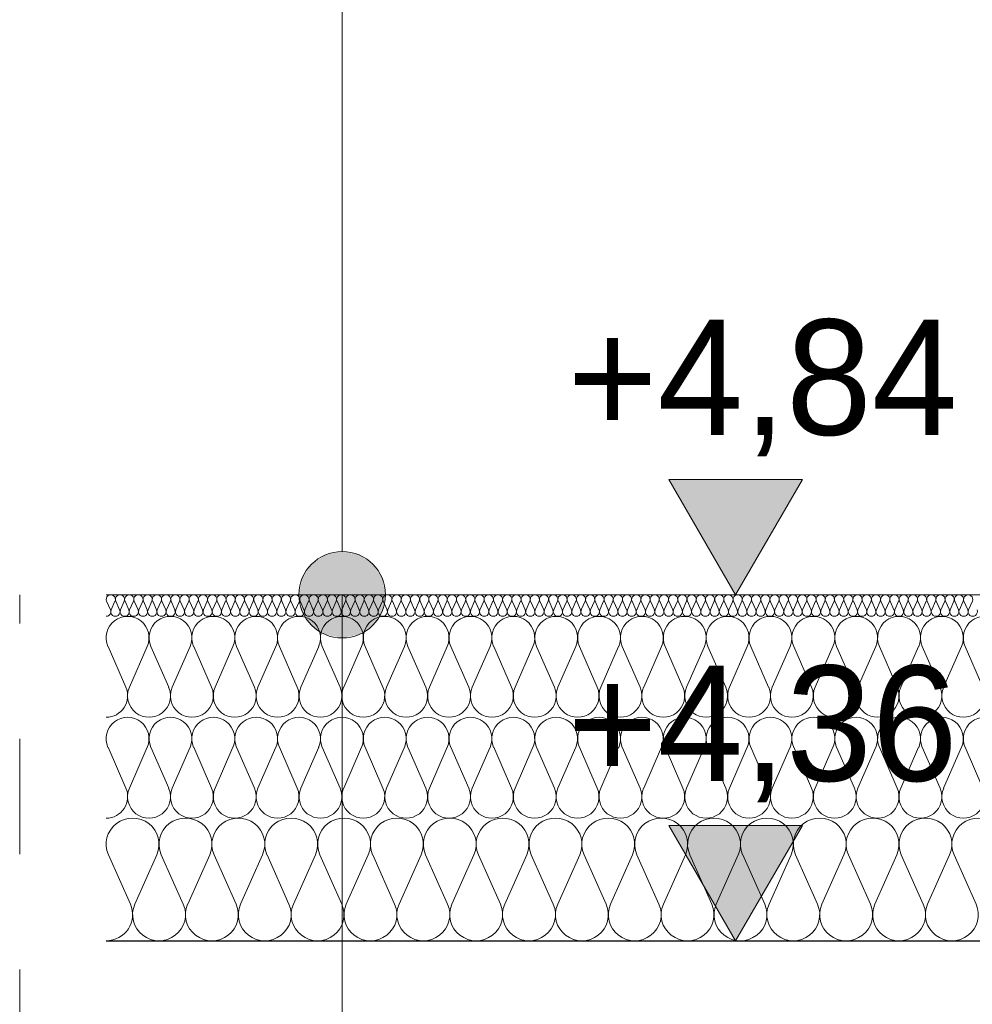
# Model space of a CAD drawing. Extents: x -686885 to -413214, y -23370 to 153194.
# Tile 45 of 145: x -631268 to -629947, y -8058 to -6692. Entities that reach past the tile are written whole.
import ezdxf

# ---------------------------------------------------------------- set-up
doc = ezdxf.new("R2010")
doc.units = 0
doc.header["$MEASUREMENT"] = 0
doc.linetypes.add('Przerywana', pattern=[320, 160, -160])
for name, color, linetype, lineweight in [('Arch stropy_Nr_Pióra__1', 7, 'Continuous', 25), ('INWENT KONST. DREWNIANA_Nr_Pióra__21', 7, 'Continuous', 9), ('INWENT OPISY_Nr_Pióra__21', 7, 'Continuous', 9), ('INWENT WYMIARY_Nr_Pióra__21', 7, 'Continuous', 9)]:
    doc.layers.add(name, color=color, linetype=linetype, lineweight=lineweight)
for name, color, linetype in [('Inwent Izolacje', 7, 'Continuous'), ('INWENT OPISY', 7, 'Continuous'), ('INWENT WYMIARY', 7, 'Continuous')]:
    doc.layers.add(name, color=color, linetype=linetype)
doc.layers.add('Inwent Izolacje_Nr_Pióra__2', color=7, linetype='Continuous', lineweight=13, true_color=0x7f7f7f)
doc.styles.add('GENERATED_STYLE_1', font='txt')

# ---------------------------------------------------------------- blocks, each defined once
blk = doc.blocks.new('Izolacja cieplna 14_24', base_point=(-628948.3, -7969.6))
at = {"layer": 'Inwent Izolacje_Nr_Pióra__2', "linetype": 'Continuous'}
for p, q in [((-631114.7, -7918.9), (-631145.2, -7850.2)), ((-631078.1, -7850.2), (-631108.6, -7918.9)), ((-631041.4, -7918.9), (-631071.9, -7850.2)), ((-631004.7, -7850.2), (-631035.2, -7918.9)), ((-630968.1, -7918.9), (-630998.6, -7850.2)), ((-630931.4, -7850.2), (-630961.9, -7918.9)), ((-630894.7, -7918.9), (-630925.2, -7850.2)), ((-630858.1, -7850.2), (-630888.6, -7918.9)), ((-630821.4, -7918.9), (-630851.9, -7850.2)), ((-630784.7, -7850.2), (-630815.2, -7918.9)), ((-630748.1, -7918.9), (-630778.6, -7850.2)), ((-630711.4, -7850.2), (-630741.9, -7918.9)), ((-630674.7, -7918.9), (-630705.2, -7850.2)), ((-630638.1, -7850.2), (-630668.6, -7918.9)), ((-630601.4, -7918.9), (-630631.9, -7850.2)), ((-630564.7, -7850.2), (-630595.2, -7918.9)), ((-630528.1, -7918.9), (-630558.6, -7850.2)), ((-630491.4, -7850.2), (-630521.9, -7918.9)), ((-630454.7, -7918.9), (-630485.2, -7850.2)), ((-630418.1, -7850.2), (-630448.6, -7918.9)), ((-630381.4, -7918.9), (-630411.9, -7850.2)), ((-630344.7, -7850.2), (-630375.2, -7918.9)), ((-630308.1, -7918.9), (-630338.6, -7850.2)), ((-630271.4, -7850.2), (-630301.9, -7918.9)), ((-630234.7, -7918.9), (-630265.2, -7850.2)), ((-630198.1, -7850.2), (-630228.6, -7918.9)), ((-630161.4, -7918.9), (-630191.9, -7850.2)), ((-630124.7, -7850.2), (-630155.2, -7918.9)), ((-630088.1, -7918.9), (-630118.6, -7850.2)), ((-630051.4, -7850.2), (-630081.9, -7918.9)), ((-630014.7, -7918.9), (-630045.2, -7850.2)), ((-629978.1, -7850.2), (-630008.6, -7918.9)), ((-629941.4, -7918.9), (-629971.9, -7850.2))]:
    blk.add_line(p, q, dxfattribs=at)
for centre, start_param, end_param in [((-631111.7, -7835.7), 2.728799, 6.695979), ((-631038.3, -7835.7), 2.728799, 6.695979), ((-630965, -7835.7), 2.728799, 6.695979), ((-630891.7, -7835.7), 2.728799, 6.695979), ((-630818.3, -7835.7), 2.728799, 6.695979), ((-630745, -7835.7), 2.728799, 6.695979), ((-630671.7, -7835.7), 2.728799, 6.695979), ((-630598.3, -7835.7), 2.728799, 6.695979), ((-630525, -7835.7), 2.728799, 6.695979), ((-630451.7, -7835.7), 2.728799, 6.695979), ((-630378.3, -7835.7), 2.728799, 6.695979), ((-630305, -7835.7), 2.728799, 6.695979), ((-630231.7, -7835.7), 2.728799, 6.695979), ((-630158.3, -7835.7), 2.728799, 6.695979), ((-630085, -7835.7), 2.728799, 6.695979), ((-630011.7, -7835.7), 2.728799, 6.695979), ((-629938.3, -7835.7), 2.728799, 6.695979), ((-631148.3, -7933.4), 1.570796, 3.554385), ((-631075, -7933.4), 5.870392, 9.837571), ((-631001.7, -7933.4), 5.870392, 9.837571), ((-630928.3, -7933.4), 5.870392, 9.837571), ((-630855, -7933.4), 5.870392, 9.837571), ((-630781.7, -7933.4), 5.870392, 9.837571), ((-630708.3, -7933.4), 5.870392, 9.837571), ((-630635, -7933.4), 5.870392, 9.837571), ((-630561.7, -7933.4), 5.870392, 9.837571), ((-630488.3, -7933.4), 5.870392, 9.837571), ((-630415, -7933.4), 5.870392, 9.837571), ((-630341.7, -7933.4), 5.870392, 9.837571), ((-630268.3, -7933.4), 5.870392, 9.837571), ((-630195, -7933.4), 5.870392, 9.837571), ((-630121.7, -7933.4), 5.870392, 9.837571), ((-630048.3, -7933.4), 5.870392, 9.837571), ((-629975, -7933.4), 5.870392, 9.837571)]:
    blk.add_ellipse(centre, major_axis=(-36.7, 0), ratio=0.986053, start_param=start_param, end_param=end_param, dxfattribs=at)
blk = doc.blocks.new('Izolacja cieplna 14_25', base_point=(-628948.3, -7799.6))
at = {"layer": 'Inwent Izolacje_Nr_Pióra__2', "linetype": 'Continuous'}
for p, q in [((-631121.1, -7757.9), (-631145.8, -7701.3)), ((-631091.4, -7701.3), (-631116.1, -7757.9)), ((-631061.6, -7757.9), (-631086.4, -7701.3)), ((-631031.9, -7701.3), (-631056.6, -7757.9)), ((-631002.2, -7757.9), (-631026.9, -7701.3)), ((-630972.4, -7701.3), (-630997.2, -7757.9)), ((-630942.7, -7757.9), (-630967.4, -7701.3)), ((-630913, -7701.3), (-630937.7, -7757.9)), ((-630883.3, -7757.9), (-630908, -7701.3)), ((-630853.5, -7701.3), (-630878.3, -7757.9)), ((-630823.8, -7757.9), (-630848.5, -7701.3)), ((-630794.1, -7701.3), (-630818.8, -7757.9)), ((-630764.3, -7757.9), (-630789.1, -7701.3)), ((-630734.6, -7701.3), (-630759.3, -7757.9)), ((-630704.9, -7757.9), (-630729.6, -7701.3)), ((-630675.1, -7701.3), (-630699.9, -7757.9)), ((-630645.4, -7757.9), (-630670.2, -7701.3)), ((-630615.7, -7701.3), (-630640.4, -7757.9)), ((-630586, -7757.9), (-630610.7, -7701.3)), ((-630556.2, -7701.3), (-630581, -7757.9)), ((-630526.5, -7757.9), (-630551.2, -7701.3)), ((-630496.8, -7701.3), (-630521.5, -7757.9)), ((-630467, -7757.9), (-630491.8, -7701.3)), ((-630437.3, -7701.3), (-630462, -7757.9)), ((-630407.6, -7757.9), (-630432.3, -7701.3)), ((-630377.8, -7701.3), (-630402.6, -7757.9)), ((-630348.1, -7757.9), (-630372.9, -7701.3)), ((-630318.4, -7701.3), (-630343.1, -7757.9)), ((-630288.7, -7757.9), (-630313.4, -7701.3)), ((-630258.9, -7701.3), (-630283.7, -7757.9)), ((-630229.2, -7757.9), (-630253.9, -7701.3)), ((-630199.5, -7701.3), (-630224.2, -7757.9)), ((-630169.7, -7757.9), (-630194.5, -7701.3)), ((-630140, -7701.3), (-630164.7, -7757.9)), ((-630110.3, -7757.9), (-630135, -7701.3)), ((-630080.6, -7701.3), (-630105.3, -7757.9)), ((-630050.8, -7757.9), (-630075.6, -7701.3)), ((-630021.1, -7701.3), (-630045.8, -7757.9)), ((-629991.4, -7757.9), (-630016.1, -7701.3)), ((-629961.6, -7701.3), (-629986.4, -7757.9)), ((-629931.9, -7757.9), (-629956.6, -7701.3))]:
    blk.add_line(p, q, dxfattribs=at)
for centre, start_param, end_param in [((-631118.6, -7689.4), 1.158003, 5.125183), ((-631059.1, -7689.4), 1.158003, 5.125183), ((-630999.7, -7689.4), 1.158003, 5.125183), ((-630940.2, -7689.4), 1.158003, 5.125183), ((-630880.8, -7689.4), 1.158003, 5.125183), ((-630821.3, -7689.4), 1.158003, 5.125183), ((-630761.8, -7689.4), 1.158003, 5.125183), ((-630702.4, -7689.4), 1.158003, 5.125183), ((-630642.9, -7689.4), 1.158003, 5.125183), ((-630583.5, -7689.4), 1.158003, 5.125183), ((-630524, -7689.4), 1.158003, 5.125183), ((-630464.5, -7689.4), 1.158003, 5.125183), ((-630405.1, -7689.4), 1.158003, 5.125183), ((-630345.6, -7689.4), 1.158003, 5.125183), ((-630286.2, -7689.4), 1.158003, 5.125183), ((-630226.7, -7689.4), 1.158003, 5.125183), ((-630167.2, -7689.4), 1.158003, 5.125183), ((-630107.8, -7689.4), 1.158003, 5.125183), ((-630048.3, -7689.4), 1.158003, 5.125183), ((-629988.9, -7689.4), 1.158003, 5.125183), ((-629929.4, -7689.4), 1.158003, 5.125183), ((-631148.3, -7769.8), 0, 1.983589), ((-631088.9, -7769.8), 4.299595, 8.266774), ((-631029.4, -7769.8), 4.299595, 8.266774), ((-630969.9, -7769.8), 4.299595, 8.266774), ((-630910.5, -7769.8), 4.299595, 8.266774), ((-630851, -7769.8), 4.299595, 8.266774), ((-630791.6, -7769.8), 4.299595, 8.266774), ((-630732.1, -7769.8), 4.299595, 8.266774), ((-630672.6, -7769.8), 4.299595, 8.266774), ((-630613.2, -7769.8), 4.299595, 8.266774), ((-630553.7, -7769.8), 4.299595, 8.266774), ((-630494.3, -7769.8), 4.299595, 8.266774), ((-630434.8, -7769.8), 4.299595, 8.266774), ((-630375.4, -7769.8), 4.299595, 8.266774), ((-630315.9, -7769.8), 4.299595, 8.266774), ((-630256.4, -7769.8), 4.299595, 8.266774), ((-630197, -7769.8), 4.299595, 8.266774), ((-630137.5, -7769.8), 4.299595, 8.266774), ((-630078.1, -7769.8), 4.299595, 8.266774), ((-630018.6, -7769.8), 4.299595, 8.266774), ((-629959.1, -7769.8), 4.299595, 8.266774)]:
    blk.add_ellipse(centre, major_axis=(0, -29.8), ratio=0.998482, start_param=start_param, end_param=end_param, dxfattribs=at)
blk = doc.blocks.new('Izolacja cieplna 14_26', base_point=(-628948.3, -7519.6))
at = {"layer": 'Inwent Izolacje_Nr_Pióra__2', "linetype": 'Continuous'}
for p, q in [((-631142.5, -7510.7), (-631147.8, -7498.6)), ((-631136.1, -7498.6), (-631141.4, -7510.7)), ((-631129.7, -7510.7), (-631135, -7498.6)), ((-631123.3, -7498.6), (-631128.6, -7510.7)), ((-631116.9, -7510.7), (-631122.2, -7498.6)), ((-631110.5, -7498.6), (-631115.8, -7510.7)), ((-631104.1, -7510.7), (-631109.4, -7498.6)), ((-631097.7, -7498.6), (-631103, -7510.7)), ((-631091.3, -7510.7), (-631096.6, -7498.6)), ((-631084.9, -7498.6), (-631090.2, -7510.7)), ((-631078.5, -7510.7), (-631083.8, -7498.6)), ((-631072.1, -7498.6), (-631077.4, -7510.7)), ((-631065.7, -7510.7), (-631071, -7498.6)), ((-631059.3, -7498.6), (-631064.6, -7510.7)), ((-631052.9, -7510.7), (-631058.3, -7498.6)), ((-631046.5, -7498.6), (-631051.9, -7510.7)), ((-631040.1, -7510.7), (-631045.5, -7498.6)), ((-631033.7, -7498.6), (-631039.1, -7510.7)), ((-631027.4, -7510.7), (-631032.7, -7498.6)), ((-631021, -7498.6), (-631026.3, -7510.7)), ((-631014.6, -7510.7), (-631019.9, -7498.6)), ((-631008.2, -7498.6), (-631013.5, -7510.7)), ((-631001.8, -7510.7), (-631007.1, -7498.6)), ((-630995.4, -7498.6), (-631000.7, -7510.7)), ((-630989, -7510.7), (-630994.3, -7498.6)), ((-630982.6, -7498.6), (-630987.9, -7510.7)), ((-630976.2, -7510.7), (-630981.5, -7498.6)), ((-630969.8, -7498.6), (-630975.1, -7510.7)), ((-630963.4, -7510.7), (-630968.7, -7498.6)), ((-630957, -7498.6), (-630962.3, -7510.7)), ((-630950.6, -7510.7), (-630955.9, -7498.6)), ((-630944.2, -7498.6), (-630949.5, -7510.7)), ((-630937.8, -7510.7), (-630943.1, -7498.6)), ((-630931.4, -7498.6), (-630936.7, -7510.7)), ((-630925, -7510.7), (-630930.3, -7498.6)), ((-630918.6, -7498.6), (-630924, -7510.7)), ((-630912.2, -7510.7), (-630917.6, -7498.6)), ((-630905.8, -7498.6), (-630911.2, -7510.7)), ((-630899.4, -7510.7), (-630904.8, -7498.6)), ((-630893, -7498.6), (-630898.4, -7510.7)), ((-630886.7, -7510.7), (-630892, -7498.6)), ((-630880.3, -7498.6), (-630885.6, -7510.7)), ((-630873.9, -7510.7), (-630879.2, -7498.6)), ((-630867.5, -7498.6), (-630872.8, -7510.7)), ((-630861.1, -7510.7), (-630866.4, -7498.6)), ((-630854.7, -7498.6), (-630860, -7510.7)), ((-630848.3, -7510.7), (-630853.6, -7498.6)), ((-630841.9, -7498.6), (-630847.2, -7510.7)), ((-630835.5, -7510.7), (-630840.8, -7498.6)), ((-630829.1, -7498.6), (-630834.4, -7510.7)), ((-630822.7, -7510.7), (-630828, -7498.6)), ((-630816.3, -7498.6), (-630821.6, -7510.7)), ((-630809.9, -7510.7), (-630815.2, -7498.6)), ((-630803.5, -7498.6), (-630808.8, -7510.7)), ((-630797.1, -7510.7), (-630802.4, -7498.6)), ((-630790.7, -7498.6), (-630796, -7510.7)), ((-630784.3, -7510.7), (-630789.6, -7498.6)), ((-630777.9, -7498.6), (-630783.3, -7510.7)), ((-630771.5, -7510.7), (-630776.9, -7498.6)), ((-630765.1, -7498.6), (-630770.5, -7510.7)), ((-630758.7, -7510.7), (-630764.1, -7498.6)), ((-630752.4, -7498.6), (-630757.7, -7510.7)), ((-630746, -7510.7), (-630751.3, -7498.6)), ((-630739.6, -7498.6), (-630744.9, -7510.7)), ((-630733.2, -7510.7), (-630738.5, -7498.6)), ((-630726.8, -7498.6), (-630732.1, -7510.7)), ((-630720.4, -7510.7), (-630725.7, -7498.6)), ((-630714, -7498.6), (-630719.3, -7510.7)), ((-630707.6, -7510.7), (-630712.9, -7498.6)), ((-630701.2, -7498.6), (-630706.5, -7510.7)), ((-630694.8, -7510.7), (-630700.1, -7498.6)), ((-630688.4, -7498.6), (-630693.7, -7510.7)), ((-630682, -7510.7), (-630687.3, -7498.6)), ((-630675.6, -7498.6), (-630680.9, -7510.7)), ((-630669.2, -7510.7), (-630674.5, -7498.6)), ((-630662.8, -7498.6), (-630668.1, -7510.7)), ((-630656.4, -7510.7), (-630661.7, -7498.6)), ((-630650, -7498.6), (-630655.3, -7510.7)), ((-630643.6, -7510.7), (-630649, -7498.6)), ((-630637.2, -7498.6), (-630642.6, -7510.7)), ((-630630.8, -7510.7), (-630636.2, -7498.6)), ((-630624.4, -7498.6), (-630629.8, -7510.7)), ((-630618, -7510.7), (-630623.4, -7498.6)), ((-630611.7, -7498.6), (-630617, -7510.7)), ((-630605.3, -7510.7), (-630610.6, -7498.6)), ((-630598.9, -7498.6), (-630604.2, -7510.7)), ((-630592.5, -7510.7), (-630597.8, -7498.6)), ((-630586.1, -7498.6), (-630591.4, -7510.7)), ((-630579.7, -7510.7), (-630585, -7498.6)), ((-630573.3, -7498.6), (-630578.6, -7510.7)), ((-630566.9, -7510.7), (-630572.2, -7498.6)), ((-630560.5, -7498.6), (-630565.8, -7510.7)), ((-630554.1, -7510.7), (-630559.4, -7498.6)), ((-630547.7, -7498.6), (-630553, -7510.7)), ((-630541.3, -7510.7), (-630546.6, -7498.6)), ((-630534.9, -7498.6), (-630540.2, -7510.7)), ((-630528.5, -7510.7), (-630533.8, -7498.6)), ((-630522.1, -7498.6), (-630527.4, -7510.7)), ((-630515.7, -7510.7), (-630521, -7498.6)), ((-630509.3, -7498.6), (-630514.6, -7510.7)), ((-630502.9, -7510.7), (-630508.3, -7498.6)), ((-630496.5, -7498.6), (-630501.9, -7510.7)), ((-630490.1, -7510.7), (-630495.5, -7498.6)), ((-630483.7, -7498.6), (-630489.1, -7510.7)), ((-630477.4, -7510.7), (-630482.7, -7498.6)), ((-630471, -7498.6), (-630476.3, -7510.7)), ((-630464.6, -7510.7), (-630469.9, -7498.6)), ((-630458.2, -7498.6), (-630463.5, -7510.7)), ((-630451.8, -7510.7), (-630457.1, -7498.6)), ((-630445.4, -7498.6), (-630450.7, -7510.7)), ((-630439, -7510.7), (-630444.3, -7498.6)), ((-630432.6, -7498.6), (-630437.9, -7510.7)), ((-630426.2, -7510.7), (-630431.5, -7498.6)), ((-630419.8, -7498.6), (-630425.1, -7510.7)), ((-630413.4, -7510.7), (-630418.7, -7498.6)), ((-630407, -7498.6), (-630412.3, -7510.7)), ((-630400.6, -7510.7), (-630405.9, -7498.6)), ((-630394.2, -7498.6), (-630399.5, -7510.7)), ((-630387.8, -7510.7), (-630393.1, -7498.6)), ((-630381.4, -7498.6), (-630386.7, -7510.7)), ((-630375, -7510.7), (-630380.3, -7498.6)), ((-630368.6, -7498.6), (-630374, -7510.7)), ((-630362.2, -7510.7), (-630367.6, -7498.6)), ((-630355.8, -7498.6), (-630361.2, -7510.7)), ((-630349.4, -7510.7), (-630354.8, -7498.6)), ((-630343, -7498.6), (-630348.4, -7510.7)), ((-630336.7, -7510.7), (-630342, -7498.6)), ((-630330.3, -7498.6), (-630335.6, -7510.7)), ((-630323.9, -7510.7), (-630329.2, -7498.6)), ((-630317.5, -7498.6), (-630322.8, -7510.7)), ((-630311.1, -7510.7), (-630316.4, -7498.6)), ((-630304.7, -7498.6), (-630310, -7510.7)), ((-630298.3, -7510.7), (-630303.6, -7498.6)), ((-630291.9, -7498.6), (-630297.2, -7510.7)), ((-630285.5, -7510.7), (-630290.8, -7498.6)), ((-630279.1, -7498.6), (-630284.4, -7510.7)), ((-630272.7, -7510.7), (-630278, -7498.6)), ((-630266.3, -7498.6), (-630271.6, -7510.7)), ((-630259.9, -7510.7), (-630265.2, -7498.6)), ((-630253.5, -7498.6), (-630258.8, -7510.7)), ((-630247.1, -7510.7), (-630252.4, -7498.6)), ((-630240.7, -7498.6), (-630246, -7510.7)), ((-630234.3, -7510.7), (-630239.6, -7498.6)), ((-630227.9, -7498.6), (-630233.3, -7510.7)), ((-630221.5, -7510.7), (-630226.9, -7498.6)), ((-630215.1, -7498.6), (-630220.5, -7510.7)), ((-630208.7, -7510.7), (-630214.1, -7498.6)), ((-630202.4, -7498.6), (-630207.7, -7510.7)), ((-630196, -7510.7), (-630201.3, -7498.6)), ((-630189.6, -7498.6), (-630194.9, -7510.7)), ((-630183.2, -7510.7), (-630188.5, -7498.6)), ((-630176.8, -7498.6), (-630182.1, -7510.7)), ((-630170.4, -7510.7), (-630175.7, -7498.6)), ((-630164, -7498.6), (-630169.3, -7510.7)), ((-630157.6, -7510.7), (-630162.9, -7498.6)), ((-630151.2, -7498.6), (-630156.5, -7510.7)), ((-630144.8, -7510.7), (-630150.1, -7498.6)), ((-630138.4, -7498.6), (-630143.7, -7510.7)), ((-630132, -7510.7), (-630137.3, -7498.6)), ((-630125.6, -7498.6), (-630130.9, -7510.7)), ((-630119.2, -7510.7), (-630124.5, -7498.6)), ((-630112.8, -7498.6), (-630118.1, -7510.7)), ((-630106.4, -7510.7), (-630111.7, -7498.6)), ((-630100, -7498.6), (-630105.3, -7510.7)), ((-630093.6, -7510.7), (-630099, -7498.6)), ((-630087.2, -7498.6), (-630092.6, -7510.7)), ((-630080.8, -7510.7), (-630086.2, -7498.6)), ((-630074.4, -7498.6), (-630079.8, -7510.7)), ((-630068, -7510.7), (-630073.4, -7498.6)), ((-630061.7, -7498.6), (-630067, -7510.7)), ((-630055.3, -7510.7), (-630060.6, -7498.6)), ((-630048.9, -7498.6), (-630054.2, -7510.7)), ((-630042.5, -7510.7), (-630047.8, -7498.6)), ((-630036.1, -7498.6), (-630041.4, -7510.7)), ((-630029.7, -7510.7), (-630035, -7498.6)), ((-630023.3, -7498.6), (-630028.6, -7510.7)), ((-630016.9, -7510.7), (-630022.2, -7498.6)), ((-630010.5, -7498.6), (-630015.8, -7510.7)), ((-630004.1, -7510.7), (-630009.4, -7498.6)), ((-629997.7, -7498.6), (-630003, -7510.7)), ((-629991.3, -7510.7), (-629996.6, -7498.6)), ((-629984.9, -7498.6), (-629990.2, -7510.7)), ((-629978.5, -7510.7), (-629983.8, -7498.6)), ((-629972.1, -7498.6), (-629977.4, -7510.7)), ((-629965.7, -7510.7), (-629971, -7498.6)), ((-629959.3, -7498.6), (-629964.6, -7510.7)), ((-629952.9, -7510.7), (-629958.3, -7498.6)), ((-629946.5, -7498.6), (-629951.9, -7510.7))]:
    blk.add_line(p, q, dxfattribs=at)
for centre, start_param, end_param in [((-631141.9, -7496), 2.728799, 6.695979), ((-631129.1, -7496), 2.728799, 6.695979), ((-631116.3, -7496), 2.728799, 6.695979), ((-631103.6, -7496), 2.728799, 6.695979), ((-631090.8, -7496), 2.728799, 6.695979), ((-631078, -7496), 2.728799, 6.695979), ((-631065.2, -7496), 2.728799, 6.695979), ((-631052.4, -7496), 2.728799, 6.695979), ((-631039.6, -7496), 2.728799, 6.695979), ((-631026.8, -7496), 2.728799, 6.695979), ((-631014, -7496), 2.728799, 6.695979), ((-631001.2, -7496), 2.728799, 6.695979), ((-630988.4, -7496), 2.728799, 6.695979), ((-630975.7, -7496), 2.728799, 6.695979), ((-630962.9, -7496), 2.728799, 6.695979), ((-630950.1, -7496), 2.728799, 6.695979), ((-630937.3, -7496), 2.728799, 6.695979), ((-630924.5, -7496), 2.728799, 6.695979), ((-630911.7, -7496), 2.728799, 6.695979), ((-630898.9, -7496), 2.728799, 6.695979), ((-630886.1, -7496), 2.728799, 6.695979), ((-630873.3, -7496), 2.728799, 6.695979), ((-630860.5, -7496), 2.728799, 6.695979), ((-630847.7, -7496), 2.728799, 6.695979), ((-630835, -7496), 2.728799, 6.695979), ((-630822.2, -7496), 2.728799, 6.695979), ((-630809.4, -7496), 2.728799, 6.695979), ((-630796.6, -7496), 2.728799, 6.695979), ((-630783.8, -7496), 2.728799, 6.695979), ((-630771, -7496), 2.728799, 6.695979), ((-630758.2, -7496), 2.728799, 6.695979), ((-630745.4, -7496), 2.728799, 6.695979), ((-630732.6, -7496), 2.728799, 6.695979), ((-630719.8, -7496), 2.728799, 6.695979), ((-630707, -7496), 2.728799, 6.695979), ((-630694.3, -7496), 2.728799, 6.695979), ((-630681.5, -7496), 2.728799, 6.695979), ((-630668.7, -7496), 2.728799, 6.695979), ((-630655.9, -7496), 2.728799, 6.695979), ((-630643.1, -7496), 2.728799, 6.695979), ((-630630.3, -7496), 2.728799, 6.695979), ((-630617.5, -7496), 2.728799, 6.695979), ((-630604.7, -7496), 2.728799, 6.695979), ((-630591.9, -7496), 2.728799, 6.695979), ((-630579.1, -7496), 2.728799, 6.695979), ((-630566.3, -7496), 2.728799, 6.695979), ((-630553.6, -7496), 2.728799, 6.695979), ((-630540.8, -7496), 2.728799, 6.695979), ((-630528, -7496), 2.728799, 6.695979), ((-630515.2, -7496), 2.728799, 6.695979), ((-630502.4, -7496), 2.728799, 6.695979), ((-630489.6, -7496), 2.728799, 6.695979), ((-630476.8, -7496), 2.728799, 6.695979), ((-630464, -7496), 2.728799, 6.695979), ((-630451.2, -7496), 2.728799, 6.695979), ((-630438.4, -7496), 2.728799, 6.695979), ((-630425.7, -7496), 2.728799, 6.695979), ((-630412.9, -7496), 2.728799, 6.695979), ((-630400.1, -7496), 2.728799, 6.695979), ((-630387.3, -7496), 2.728799, 6.695979), ((-630374.5, -7496), 2.728799, 6.695979), ((-630361.7, -7496), 2.728799, 6.695979), ((-630348.9, -7496), 2.728799, 6.695979), ((-630336.1, -7496), 2.728799, 6.695979), ((-630323.3, -7496), 2.728799, 6.695979), ((-630310.5, -7496), 2.728799, 6.695979), ((-630297.7, -7496), 2.728799, 6.695979), ((-630285, -7496), 2.728799, 6.695979), ((-630272.2, -7496), 2.728799, 6.695979), ((-630259.4, -7496), 2.728799, 6.695979), ((-630246.6, -7496), 2.728799, 6.695979), ((-630233.8, -7496), 2.728799, 6.695979), ((-630221, -7496), 2.728799, 6.695979), ((-630208.2, -7496), 2.728799, 6.695979), ((-630195.4, -7496), 2.728799, 6.695979), ((-630182.6, -7496), 2.728799, 6.695979), ((-630169.8, -7496), 2.728799, 6.695979), ((-630157, -7496), 2.728799, 6.695979), ((-630144.3, -7496), 2.728799, 6.695979), ((-630131.5, -7496), 2.728799, 6.695979), ((-630118.7, -7496), 2.728799, 6.695979), ((-630105.9, -7496), 2.728799, 6.695979), ((-630093.1, -7496), 2.728799, 6.695979), ((-630080.3, -7496), 2.728799, 6.695979), ((-630067.5, -7496), 2.728799, 6.695979), ((-630054.7, -7496), 2.728799, 6.695979), ((-630041.9, -7496), 2.728799, 6.695979), ((-630029.1, -7496), 2.728799, 6.695979), ((-630016.3, -7496), 2.728799, 6.695979), ((-630003.6, -7496), 2.728799, 6.695979), ((-629990.8, -7496), 2.728799, 6.695979), ((-629978, -7496), 2.728799, 6.695979), ((-629965.2, -7496), 2.728799, 6.695979), ((-629952.4, -7496), 2.728799, 6.695979), ((-631148.3, -7513.2), 1.570796, 3.554385), ((-631135.5, -7513.2), 5.870392, 9.837571), ((-631122.7, -7513.2), 5.870392, 9.837571), ((-631110, -7513.2), 5.870392, 9.837571), ((-631097.2, -7513.2), 5.870392, 9.837571), ((-631084.4, -7513.2), 5.870392, 9.837571), ((-631071.6, -7513.2), 5.870392, 9.837571), ((-631058.8, -7513.2), 5.870392, 9.837571), ((-631046, -7513.2), 5.870392, 9.837571), ((-631033.2, -7513.2), 5.870392, 9.837571), ((-631020.4, -7513.2), 5.870392, 9.837571), ((-631007.6, -7513.2), 5.870392, 9.837571), ((-630994.8, -7513.2), 5.870392, 9.837571), ((-630982, -7513.2), 5.870392, 9.837571), ((-630969.3, -7513.2), 5.870392, 9.837571), ((-630956.5, -7513.2), 5.870392, 9.837571), ((-630943.7, -7513.2), 5.870392, 9.837571), ((-630930.9, -7513.2), 5.870392, 9.837571), ((-630918.1, -7513.2), 5.870392, 9.837571), ((-630905.3, -7513.2), 5.870392, 9.837571), ((-630892.5, -7513.2), 5.870392, 9.837571), ((-630879.7, -7513.2), 5.870392, 9.837571), ((-630866.9, -7513.2), 5.870392, 9.837571), ((-630854.1, -7513.2), 5.870392, 9.837571), ((-630841.3, -7513.2), 5.870392, 9.837571), ((-630828.6, -7513.2), 5.870392, 9.837571), ((-630815.8, -7513.2), 5.870392, 9.837571), ((-630803, -7513.2), 5.870392, 9.837571), ((-630790.2, -7513.2), 5.870392, 9.837571), ((-630777.4, -7513.2), 5.870392, 9.837571), ((-630764.6, -7513.2), 5.870392, 9.837571), ((-630751.8, -7513.2), 5.870392, 9.837571), ((-630739, -7513.2), 5.870392, 9.837571), ((-630726.2, -7513.2), 5.870392, 9.837571), ((-630713.4, -7513.2), 5.870392, 9.837571), ((-630700.7, -7513.2), 5.870392, 9.837571), ((-630687.9, -7513.2), 5.870392, 9.837571), ((-630675.1, -7513.2), 5.870392, 9.837571), ((-630662.3, -7513.2), 5.870392, 9.837571), ((-630649.5, -7513.2), 5.870392, 9.837571), ((-630636.7, -7513.2), 5.870392, 9.837571), ((-630623.9, -7513.2), 5.870392, 9.837571), ((-630611.1, -7513.2), 5.870392, 9.837571), ((-630598.3, -7513.2), 5.870392, 9.837571), ((-630585.5, -7513.2), 5.870392, 9.837571), ((-630572.7, -7513.2), 5.870392, 9.837571), ((-630560, -7513.2), 5.870392, 9.837571), ((-630547.2, -7513.2), 5.870392, 9.837571), ((-630534.4, -7513.2), 5.870392, 9.837571), ((-630521.6, -7513.2), 5.870392, 9.837571), ((-630508.8, -7513.2), 5.870392, 9.837571), ((-630496, -7513.2), 5.870392, 9.837571), ((-630483.2, -7513.2), 5.870392, 9.837571), ((-630470.4, -7513.2), 5.870392, 9.837571), ((-630457.6, -7513.2), 5.870392, 9.837571), ((-630444.8, -7513.2), 5.870392, 9.837571), ((-630432, -7513.2), 5.870392, 9.837571), ((-630419.3, -7513.2), 5.870392, 9.837571), ((-630406.5, -7513.2), 5.870392, 9.837571), ((-630393.7, -7513.2), 5.870392, 9.837571), ((-630380.9, -7513.2), 5.870392, 9.837571), ((-630368.1, -7513.2), 5.870392, 9.837571), ((-630355.3, -7513.2), 5.870392, 9.837571), ((-630342.5, -7513.2), 5.870392, 9.837571), ((-630329.7, -7513.2), 5.870392, 9.837571), ((-630316.9, -7513.2), 5.870392, 9.837571), ((-630304.1, -7513.2), 5.870392, 9.837571), ((-630291.3, -7513.2), 5.870392, 9.837571), ((-630278.6, -7513.2), 5.870392, 9.837571), ((-630265.8, -7513.2), 5.870392, 9.837571), ((-630253, -7513.2), 5.870392, 9.837571), ((-630240.2, -7513.2), 5.870392, 9.837571), ((-630227.4, -7513.2), 5.870392, 9.837571), ((-630214.6, -7513.2), 5.870392, 9.837571), ((-630201.8, -7513.2), 5.870392, 9.837571), ((-630189, -7513.2), 5.870392, 9.837571), ((-630176.2, -7513.2), 5.870392, 9.837571), ((-630163.4, -7513.2), 5.870392, 9.837571), ((-630150.7, -7513.2), 5.870392, 9.837571), ((-630137.9, -7513.2), 5.870392, 9.837571), ((-630125.1, -7513.2), 5.870392, 9.837571), ((-630112.3, -7513.2), 5.870392, 9.837571), ((-630099.5, -7513.2), 5.870392, 9.837571), ((-630086.7, -7513.2), 5.870392, 9.837571), ((-630073.9, -7513.2), 5.870392, 9.837571), ((-630061.1, -7513.2), 5.870392, 9.837571), ((-630048.3, -7513.2), 5.870392, 9.837571), ((-630035.5, -7513.2), 5.870392, 9.837571), ((-630022.7, -7513.2), 5.870392, 9.837571), ((-630010, -7513.2), 5.870392, 9.837571), ((-629997.2, -7513.2), 5.870392, 9.837571), ((-629984.4, -7513.2), 5.870392, 9.837571), ((-629971.6, -7513.2), 5.870392, 9.837571), ((-629958.8, -7513.2), 5.870392, 9.837571), ((-629946, -7513.2), 5.870392, 9.837571)]:
    blk.add_ellipse(centre, major_axis=(-6.4, 0), ratio=0.997654, start_param=start_param, end_param=end_param, dxfattribs=at)
blk = doc.blocks.new('Izolacja cieplna 14_27', base_point=(-628948.3, -7659.6))
at = {"layer": 'Inwent Izolacje_Nr_Pióra__2', "linetype": 'Continuous'}
for p, q in [((-631121.1, -7617.9), (-631145.8, -7561.3)), ((-631091.4, -7561.3), (-631116.1, -7617.9)), ((-631061.6, -7617.9), (-631086.4, -7561.3)), ((-631031.9, -7561.3), (-631056.6, -7617.9)), ((-631002.2, -7617.9), (-631026.9, -7561.3)), ((-630972.4, -7561.3), (-630997.2, -7617.9)), ((-630942.7, -7617.9), (-630967.4, -7561.3)), ((-630913, -7561.3), (-630937.7, -7617.9)), ((-630883.3, -7617.9), (-630908, -7561.3)), ((-630853.5, -7561.3), (-630878.3, -7617.9)), ((-630823.8, -7617.9), (-630848.5, -7561.3)), ((-630794.1, -7561.3), (-630818.8, -7617.9)), ((-630764.3, -7617.9), (-630789.1, -7561.3)), ((-630734.6, -7561.3), (-630759.3, -7617.9)), ((-630704.9, -7617.9), (-630729.6, -7561.3)), ((-630675.1, -7561.3), (-630699.9, -7617.9)), ((-630645.4, -7617.9), (-630670.2, -7561.3)), ((-630615.7, -7561.3), (-630640.4, -7617.9)), ((-630586, -7617.9), (-630610.7, -7561.3)), ((-630556.2, -7561.3), (-630581, -7617.9)), ((-630526.5, -7617.9), (-630551.2, -7561.3)), ((-630496.8, -7561.3), (-630521.5, -7617.9)), ((-630467, -7617.9), (-630491.8, -7561.3)), ((-630437.3, -7561.3), (-630462, -7617.9)), ((-630407.6, -7617.9), (-630432.3, -7561.3)), ((-630377.8, -7561.3), (-630402.6, -7617.9)), ((-630348.1, -7617.9), (-630372.9, -7561.3)), ((-630318.4, -7561.3), (-630343.1, -7617.9)), ((-630288.7, -7617.9), (-630313.4, -7561.3)), ((-630258.9, -7561.3), (-630283.7, -7617.9)), ((-630229.2, -7617.9), (-630253.9, -7561.3)), ((-630199.5, -7561.3), (-630224.2, -7617.9)), ((-630169.7, -7617.9), (-630194.5, -7561.3)), ((-630140, -7561.3), (-630164.7, -7617.9)), ((-630110.3, -7617.9), (-630135, -7561.3)), ((-630080.6, -7561.3), (-630105.3, -7617.9)), ((-630050.8, -7617.9), (-630075.6, -7561.3)), ((-630021.1, -7561.3), (-630045.8, -7617.9)), ((-629991.4, -7617.9), (-630016.1, -7561.3)), ((-629961.6, -7561.3), (-629986.4, -7617.9)), ((-629931.9, -7617.9), (-629956.6, -7561.3))]:
    blk.add_line(p, q, dxfattribs=at)
for centre, start_param, end_param in [((-631118.6, -7549.4), 1.158003, 5.125183), ((-631059.1, -7549.4), 1.158003, 5.125183), ((-630999.7, -7549.4), 1.158003, 5.125183), ((-630940.2, -7549.4), 1.158003, 5.125183), ((-630880.8, -7549.4), 1.158003, 5.125183), ((-630821.3, -7549.4), 1.158003, 5.125183), ((-630761.8, -7549.4), 1.158003, 5.125183), ((-630702.4, -7549.4), 1.158003, 5.125183), ((-630642.9, -7549.4), 1.158003, 5.125183), ((-630583.5, -7549.4), 1.158003, 5.125183), ((-630524, -7549.4), 1.158003, 5.125183), ((-630464.5, -7549.4), 1.158003, 5.125183), ((-630405.1, -7549.4), 1.158003, 5.125183), ((-630345.6, -7549.4), 1.158003, 5.125183), ((-630286.2, -7549.4), 1.158003, 5.125183), ((-630226.7, -7549.4), 1.158003, 5.125183), ((-630167.2, -7549.4), 1.158003, 5.125183), ((-630107.8, -7549.4), 1.158003, 5.125183), ((-630048.3, -7549.4), 1.158003, 5.125183), ((-629988.9, -7549.4), 1.158003, 5.125183), ((-629929.4, -7549.4), 1.158003, 5.125183), ((-631148.3, -7629.8), 0, 1.983589), ((-631088.9, -7629.8), 4.299595, 8.266774), ((-631029.4, -7629.8), 4.299595, 8.266774), ((-630969.9, -7629.8), 4.299595, 8.266774), ((-630910.5, -7629.8), 4.299595, 8.266774), ((-630851, -7629.8), 4.299595, 8.266774), ((-630791.6, -7629.8), 4.299595, 8.266774), ((-630732.1, -7629.8), 4.299595, 8.266774), ((-630672.6, -7629.8), 4.299595, 8.266774), ((-630613.2, -7629.8), 4.299595, 8.266774), ((-630553.7, -7629.8), 4.299595, 8.266774), ((-630494.3, -7629.8), 4.299595, 8.266774), ((-630434.8, -7629.8), 4.299595, 8.266774), ((-630375.4, -7629.8), 4.299595, 8.266774), ((-630315.9, -7629.8), 4.299595, 8.266774), ((-630256.4, -7629.8), 4.299595, 8.266774), ((-630197, -7629.8), 4.299595, 8.266774), ((-630137.5, -7629.8), 4.299595, 8.266774), ((-630078.1, -7629.8), 4.299595, 8.266774), ((-630018.6, -7629.8), 4.299595, 8.266774), ((-629959.1, -7629.8), 4.299595, 8.266774)]:
    blk.add_ellipse(centre, major_axis=(0, -29.8), ratio=0.998482, start_param=start_param, end_param=end_param, dxfattribs=at)
blk = doc.blocks.new('Linia_43', base_point=(-630820.9, -5661.3))
at = {"layer": 'INWENT OPISY_Nr_Pióra__21', "linetype": 'Continuous'}
blk.add_hatch(color=256, dxfattribs=at).paths.add_polyline_path([(-630760.9, -7489.6), (-630765.4, -7466.7), (-630778.4, -7447.2), (-630797.9, -7434.2), (-630820.9, -7429.6), (-630843.8, -7434.2), (-630863.3, -7447.2), (-630876.3, -7466.7), (-630880.9, -7489.6), (-630876.3, -7512.6), (-630863.3, -7532), (-630843.8, -7545), (-630820.9, -7549.6), (-630797.9, -7545), (-630778.4, -7532), (-630765.4, -7512.6)], flags=0)
blk.add_line((-630820.9, -5661.3), (-630820.9, -7429.6), dxfattribs=at)
blk.add_circle((-630820.9, -7489.6), 60, dxfattribs=at)
blk = doc.blocks.new('Linia_44', base_point=(-630820.9, -7489.6))
at = {"layer": 'INWENT OPISY_Nr_Pióra__21', "linetype": 'Continuous'}
blk.add_hatch(color=256, dxfattribs=at).paths.add_polyline_path([(-630760.9, -8129.6), (-630765.4, -8106.7), (-630778.4, -8087.2), (-630797.9, -8074.2), (-630820.9, -8069.6), (-630843.8, -8074.2), (-630863.3, -8087.2), (-630876.3, -8106.7), (-630880.9, -8129.6), (-630876.3, -8152.6), (-630863.3, -8172), (-630843.8, -8185), (-630820.9, -8189.6), (-630797.9, -8185), (-630778.4, -8172), (-630765.4, -8152.6)], flags=0)
blk.add_line((-630820.9, -7489.6), (-630820.9, -8069.6), dxfattribs=at)
blk.add_circle((-630820.9, -8129.6), 60, dxfattribs=at)
blk = doc.blocks.new('Wymiary_85', base_point=(-630275, -7489.6))
at = {"layer": 'INWENT WYMIARY_Nr_Pióra__21', "linetype": 'Continuous'}
blk.add_hatch(color=256, dxfattribs=at).paths.add_polyline_path([(-630275, -7489.6), (-630367.8, -7329.6), (-630182.2, -7329.6)], flags=0)
for p, q in [((-630275, -7489.6), (-630367.8, -7329.6)), ((-630367.8, -7329.6), (-630182.2, -7329.6)), ((-630182.2, -7329.6), (-630275, -7489.6)), ((-630275, -7489.6), (-630395, -7489.6)), ((-630275, -7489.6), (-630155, -7489.6))]:
    blk.add_line(p, q, dxfattribs=at)
at = {"layer": 'INWENT WYMIARY_Nr_Pióra__21', "insert": (-630508.4, -7297.6), "char_height": 160, "attachment_point": 7, "style": 'GENERATED_STYLE_1'}
blk.add_mtext('{+4,84}', dxfattribs=at)
blk = doc.blocks.new('Wymiary_86', base_point=(-630275, -7969.6))
at = {"layer": 'INWENT WYMIARY_Nr_Pióra__21', "linetype": 'Continuous'}
blk.add_hatch(color=256, dxfattribs=at).paths.add_polyline_path([(-630275, -7969.6), (-630367.8, -7809.6), (-630182.2, -7809.6)], flags=0)
for p, q in [((-630275, -7969.6), (-630367.8, -7809.6)), ((-630367.8, -7809.6), (-630182.2, -7809.6)), ((-630182.2, -7809.6), (-630275, -7969.6)), ((-630275, -7969.6), (-630395, -7969.6)), ((-630275, -7969.6), (-630155, -7969.6))]:
    blk.add_line(p, q, dxfattribs=at)
at = {"layer": 'INWENT WYMIARY_Nr_Pióra__21', "insert": (-630508.4, -7777.6), "char_height": 160, "attachment_point": 7, "style": 'GENERATED_STYLE_1'}
blk.add_mtext('{+4,36}', dxfattribs=at)

msp = doc.modelspace()

# ---------------------------------------------------------------- linework, layer by layer
at = {"layer": 'Arch stropy_Nr_Pióra__1', "linetype": 'Continuous'}
msp.add_line((-631148.3, -7969.6), (-628948.3, -7969.6), dxfattribs=at)
at = {"layer": 'INWENT KONST. DREWNIANA_Nr_Pióra__21', "linetype": 'Continuous'}
msp.add_line((-631148.3, -7489.6), (-628948.3, -7489.6), dxfattribs=at)
at = {"layer": 'INWENT OPISY_Nr_Pióra__21', "linetype": 'Przerywana'}
msp.add_line((-631268.3, -12329.6), (-631268.3, -7489.6), dxfattribs=at)

# ---------------------------------------------------------------- block references
at = {"layer": 'Inwent Izolacje', "color": 104, "linetype": 'Continuous', "lineweight": 13, "true_color": 0x029e21}
for name, p in [('Izolacja cieplna 14_26', (-628948.3, -7519.6)), ('Izolacja cieplna 14_27', (-628948.3, -7659.6)), ('Izolacja cieplna 14_25', (-628948.3, -7799.6)), ('Izolacja cieplna 14_24', (-628948.3, -7969.6))]:
    msp.add_blockref(name, p, dxfattribs=at)
at = {"layer": 'INWENT OPISY', "linetype": 'Continuous'}
for name, p in [('Linia_43', (-630820.9, -5661.3)), ('Linia_44', (-630820.9, -7489.6))]:
    msp.add_blockref(name, p, dxfattribs=at)
at = {"layer": 'INWENT WYMIARY', "linetype": 'Continuous'}
for name, p in [('Wymiary_85', (-630275, -7489.6)), ('Wymiary_86', (-630275, -7969.6))]:
    msp.add_blockref(name, p, dxfattribs=at)

doc.saveas('drawing.dxf')
